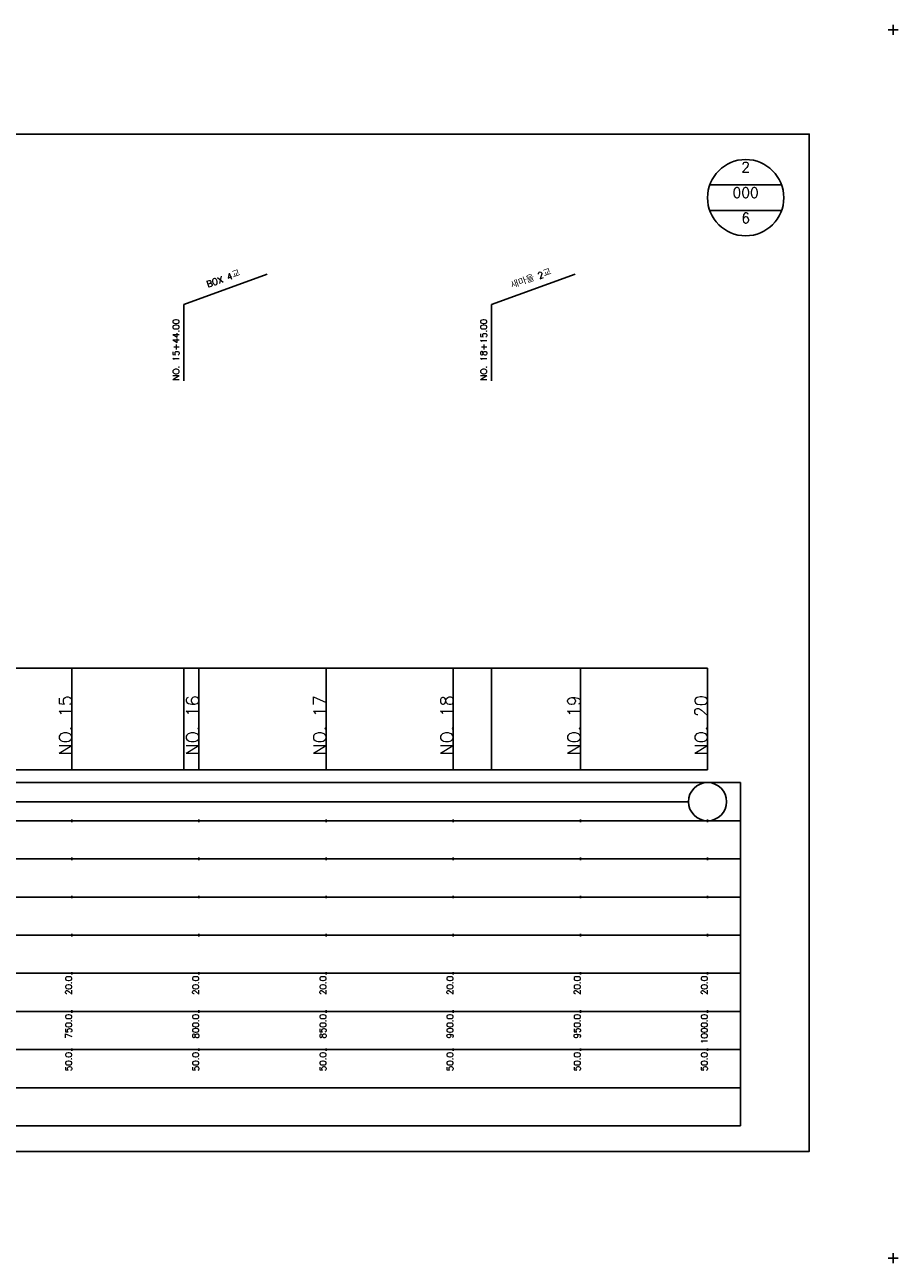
# Model space of a CAD drawing. Extents: x -3223 to 3521, y -191 to 2351.
# Tile 12 of 17: x 3177 to 3521, y 481 to 968. Entities that reach past the tile are written whole.
import ezdxf
from ezdxf.enums import TextEntityAlignment as Align

# ---------------------------------------------------------------- set-up
doc = ezdxf.new("R2010")
doc.units = 0
doc.header["$LTSCALE"] = 5
for name, color, linetype in [('BOX', 5, 'CONTINUOUS'), ('DT1', 3, 'CONTINUOUS'), ('DT2', 6, 'CONTINUOUS'), ('LT1', 4, 'CONTINUOUS'), ('ST1', 7, 'CONTINUOUS')]:
    doc.layers.add(name, color=color, linetype=linetype)
doc.styles.add('GHS', font='ROMANS.shx', dxfattribs={"bigfont": 'GHS.shx'})

msp = doc.modelspace()

# ---------------------------------------------------------------- linework, layer by layer
at = {"layer": 'BOX'}
msp.add_lwpolyline([(2885.57, 525), (3485.57, 525), (3485.57, 925), (2885.57, 925), (2885.57, 525)], dxfattribs=at)
at = {"layer": 'DT1'}
for p, q in [((3195.57, 704.83), (3195.57, 705.83)), ((3245.57, 704.83), (3245.57, 705.83)), ((3295.57, 704.83), (3295.57, 705.83)), ((3345.57, 704.83), (3345.57, 705.83)), ((3395.57, 704.83), (3395.57, 705.83)), ((3445.57, 704.83), (3445.57, 705.83))]:
    msp.add_line(p, q, dxfattribs=at)
at = {"layer": 'LT1', "linetype": 'CONTINUOUS'}
for p, q in [((3239.57, 858), (3272.46, 869.97)), ((3360.57, 858), (3393.46, 869.97)), ((3239.57, 828), (3239.57, 858)), ((3360.57, 828), (3360.57, 858))]:
    msp.add_line(p, q, dxfattribs=at)
at = {"layer": 'LT1'}
for p, q in [((3195.57, 675), (3195.57, 715)), ((3239.57, 675), (3239.57, 715)), ((3245.57, 675), (3245.57, 715)), ((3295.57, 675), (3295.57, 715)), ((3345.57, 675), (3345.57, 715)), ((3360.57, 675), (3360.57, 715)), ((3395.57, 675), (3395.57, 715)), ((3445.57, 675), (3445.57, 715)), ((2945.57, 675), (3445.57, 675)), ((3195.57, 654.5), (3195.57, 655.5)), ((3245.57, 654.5), (3245.57, 655.5)), ((3295.57, 654.5), (3295.57, 655.5)), ((3345.57, 654.5), (3345.57, 655.5)), ((3395.57, 654.5), (3395.57, 655.5)), ((3445.57, 654.5), (3445.57, 655.5)), ((3195.57, 639.5), (3195.57, 640.5)), ((3245.57, 639.5), (3245.57, 640.5)), ((3295.57, 639.5), (3295.57, 640.5)), ((3345.57, 639.5), (3345.57, 640.5)), ((3395.57, 639.5), (3395.57, 640.5)), ((3445.57, 639.5), (3445.57, 640.5)), ((3195.57, 624.5), (3195.57, 625.5)), ((3245.57, 624.5), (3245.57, 625.5)), ((3295.57, 624.5), (3295.57, 625.5)), ((3345.57, 624.5), (3345.57, 625.5)), ((3395.57, 624.5), (3395.57, 625.5)), ((3445.57, 624.5), (3445.57, 625.5)), ((3195.57, 609.5), (3195.57, 610.5)), ((3245.57, 609.5), (3245.57, 610.5)), ((3295.57, 609.5), (3295.57, 610.5)), ((3345.57, 609.5), (3345.57, 610.5)), ((3395.57, 609.5), (3395.57, 610.5)), ((3445.57, 609.5), (3445.57, 610.5)), ((3195.57, 594.5), (3195.57, 595.5)), ((3245.57, 594.5), (3245.57, 595.5)), ((3295.57, 594.5), (3295.57, 595.5)), ((3345.57, 594.5), (3345.57, 595.5)), ((3395.57, 594.5), (3395.57, 595.5)), ((3445.57, 594.5), (3445.57, 595.5)), ((3195.57, 579.5), (3195.57, 580.5)), ((3245.57, 579.5), (3245.57, 580.5)), ((3295.57, 579.5), (3295.57, 580.5)), ((3345.57, 579.5), (3345.57, 580.5)), ((3395.57, 579.5), (3395.57, 580.5)), ((3445.57, 579.5), (3445.57, 580.5)), ((3195.57, 564.5), (3195.57, 565.5)), ((3245.57, 564.5), (3245.57, 565.5)), ((3295.57, 564.5), (3295.57, 565.5)), ((3345.57, 564.5), (3345.57, 565.5)), ((3395.57, 564.5), (3395.57, 565.5)), ((3445.57, 564.5), (3445.57, 565.5))]:
    msp.add_line(p, q, dxfattribs=at)
msp.add_lwpolyline([(2945.57, 715), (2995.57, 715), (3045.57, 715), (3095.57, 715), (3145.57, 715), (3195.57, 715), (3245.57, 715), (3295.57, 715), (3345.57, 715), (3395.57, 715), (3445.57, 715)], dxfattribs=at)
at = {"layer": 'ST1'}
for p, q in [((3516.57, 966), (3520.57, 966)), ((3518.57, 964), (3518.57, 968)), ((2915.57, 670), (3458.57, 670)), ((3458.57, 535), (3458.57, 670)), ((2923.07, 655), (3458.57, 655)), ((2915.57, 640), (3458.57, 640)), ((2923.07, 625), (3458.57, 625)), ((2915.57, 610), (3458.57, 610)), ((2915.57, 595), (3458.57, 595)), ((2915.57, 580), (3458.57, 580)), ((2915.57, 565), (3458.57, 565)), ((2915.57, 550), (3458.57, 550)), ((2915.57, 535), (3458.57, 535)), ((3516.57, 483), (3520.57, 483)), ((3518.57, 481), (3518.57, 485))]:
    msp.add_line(p, q, dxfattribs=at)
at = {"layer": 'ST1', "linetype": 'CONTINUOUS'}
for p, q in [((3474.71, 905), (3446.43, 905)), ((3474.71, 895), (3446.43, 895)), ((2953.07, 662.5), (3438.07, 662.5))]:
    msp.add_line(p, q, dxfattribs=at)
for centre, radius in [((3460.57, 900), 15), ((3445.57, 662.5), 7.5)]:
    msp.add_circle(centre, radius, dxfattribs=at)

# ---------------------------------------------------------------- texts
at = {"layer": 'DT1', "linetype": 'CONTINUOUS', "style": 'GHS'}
for s, p in [('새마을 2교', (3376.57, 866.99)), ('BOX 4교', (3255.57, 866.99))]:
    msp.add_text(s, height=2.5, rotation=20, dxfattribs=at).set_placement(p, align=Align.CENTER)
for s, p in [('NO. 15+44.00 ', (3237.82, 828.12)), ('NO. 18+15.00 ', (3358.82, 828.12))]:
    msp.add_text(s, height=2.5, rotation=90, dxfattribs=at).set_placement(p)
at = {"layer": 'DT1', "style": 'GHS'}
for s, height, p in [('NO. 15', 5, (3195.57, 704.33)), ('NO. 16', 5, (3245.57, 704.33)), ('NO. 17', 5, (3295.57, 704.33)), ('NO. 18', 5, (3345.57, 704.33)), ('NO. 19', 5, (3395.57, 704.33)), ('NO. 20', 5, (3445.57, 704.33)), (' 20.0', 2.5, (3195.57, 594)), (' 20.0', 2.5, (3245.57, 594)), (' 20.0', 2.5, (3295.57, 594)), (' 20.0', 2.5, (3345.57, 594)), (' 20.0', 2.5, (3395.57, 594)), (' 20.0', 2.5, (3445.57, 594)), ('   750.0', 2.5, (3195.57, 579)), ('   800.0', 2.5, (3245.57, 579)), ('   850.0', 2.5, (3295.57, 579)), ('   900.0', 2.5, (3345.57, 579)), ('   950.0', 2.5, (3395.57, 579)), ('  1000.0', 2.5, (3445.57, 579)), ('  50.0', 2.5, (3195.57, 564)), ('  50.0', 2.5, (3245.57, 564)), ('  50.0', 2.5, (3295.57, 564)), ('  50.0', 2.5, (3345.57, 564)), ('  50.0', 2.5, (3395.57, 564)), ('  50.0', 2.5, (3445.57, 564))]:
    msp.add_text(s, height=height, rotation=90, dxfattribs=at).set_placement(p, align=Align.RIGHT)
at = {"layer": 'DT2', "linetype": 'CONTINUOUS', "style": 'GHS'}
for s, p in [('2', (3460.57, 910)), ('000', (3460.57, 900)), ('6', (3460.57, 890))]:
    msp.add_text(s, height=4, dxfattribs=at).set_placement(p, align=Align.CENTER)

doc.saveas('drawing.dxf')
